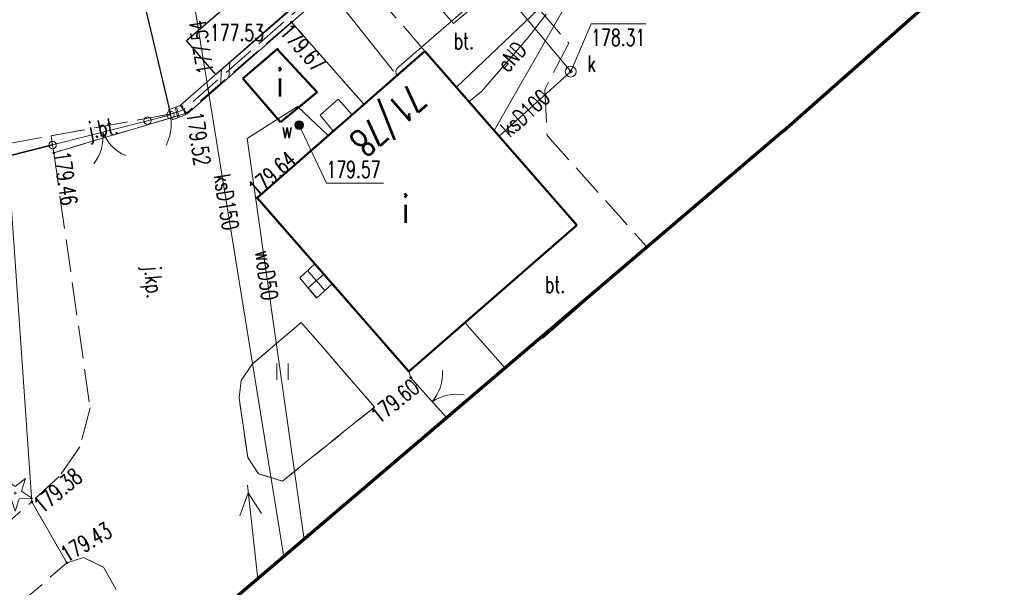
# Model space of a CAD drawing. Header units: metres. Extents: x 7429064 to 7429988, y 5709479 to 5710302.
# Tile 20 of 37: x 7429629 to 7429674, y 5709918 to 5709944. Entities that reach past the tile are written whole.
import ezdxf
from ezdxf.enums import TextEntityAlignment as Align

# ---------------------------------------------------------------- set-up
doc = ezdxf.new("R2010")
doc.units = ezdxf.units.M
doc.header["$MEASUREMENT"] = 0
for name, pattern in [('3_1', [0]), ('3_14', [1, -1]), ('3_BUIB12_02', [0]), ('3_BUIB12_03', [0]), ('3_KTCR01', [1.5, 1, -0.5]), ('3_KTJZ01', [2, 1.5, -0.5]), ('3_KTKR01', [0]), ('3_KTPL01', [2, 1.5, -0.5]), ('3_PTCM', [1.5, 1, -0.5]), ('3_PTTU', [1.5, 1, -0.5]), ('5_1', [0]), ('5_14', [1, -1]), ('5_EGBB01', [0]), ('5_EGBI17', [0]), ('5_EGBS10', [0]), ('5_EGBS10G', [0]), ('7_1', [0]), ('7_SUPE_01', [0]), ('7_SUPK_01', [0]), ('7_SUPT_01', [0]), ('7_SUPW_01', [0])]:
    doc.linetypes.add(name, pattern=pattern)
doc.layers.get('0').update_dxf_attribs({"color": 250, "linetype": 'CONTINUOUS', "lineweight": 100})
for name, color, linetype, lineweight in [('BUIB_L_1', 7, 'CONTINUOUS', 18), ('BUIB_L_10', 7, '3_BUIB12_02', 25), ('EADTD_T_0', 7, 'CONTINUOUS', 25), ('EGBB_E_T_0', 7, 'CONTINUOUS', 25), ('EGBB_L_0', 7, '5_EGBB01', 50), ('EGBB_L_1', 7, '5_EGBB01', 50), ('EGBE_L_3', 7, '5_EGBS10', 18), ('EGBE_L_8', 7, '5_1', 18), ('KTCR_L_0', 7, '3_KTCR01', 18), ('KTJZ_E_T_0', 7, 'CONTINUOUS', 15), ('KTJZ_L_0', 7, '3_KTJZ01', 18), ('KTKR_L_0', 7, '3_KTKR01', 25), ('KTOK_L_1', 7, '3_1', 18), ('KTOK_L_3', 7, '3_1', 18), ('KTOK_L_4', 7, 'CONTINUOUS', 35), ('KTPL_E_T_0', 7, 'CONTINUOUS', 15), ('KTPL_L_0', 7, '3_KTPL01', 18), ('OBOP_T_0', 96, 'CONTINUOUS', 18), ('PTCM_L_0', 7, '3_PTCM', 18), ('PTTU_L_2', 7, '3_PTTU', 18), ('RTPW_T_1', 7, 'CONTINUOUS', 15), ('SUPE_E_T_3', 1, 'CONTINUOUS', 15), ('SUPE_L_3', 1, '7_SUPE_01', 18), ('SUPK_E_T_4', 34, 'CONTINUOUS', 15), ('SUPK_L_4', 34, '7_SUPK_01', 18), ('SUPT_L_0', 30, '7_SUPT_01', 18), ('SUPW_E_T_0', 5, 'CONTINUOUS', 15), ('SUPW_L_0', 5, '7_SUPW_01', 18), ('SUTK_T_0', 7, 'CONTINUOUS', 18), ('SUTW_T_0', 5, 'CONTINUOUS', 18), ('SUUK_E_T_9', 34, 'CONTINUOUS', 15), ('SUUK_T_2', 34, 'CONTINUOUS', 18), ('SUUW_E_T_5', 7, 'CONTINUOUS', 15), ('SUUW_T_7', 7, 'CONTINUOUS', 18), ('zakres', 2, 'CONTINUOUS', 70)]:
    doc.layers.add(name, color=color, linetype=linetype, lineweight=lineweight)
doc.styles.get("Standard").update_dxf_attribs({"font": 'Simplex.SHX', "width": 0.75})

# ---------------------------------------------------------------- blocks, each defined once
blk = doc.blocks.new('3_OBOP01_01')
at = {"linetype": 'Continuous'}
for p, q in [((-0.3012, 0.09375), (-0.4937, 0.6621)), ((-0.4937, 0.6621), (-0.0039, 0.31545)), ((-0.0039, 0.31545), (0.4771, 0.67415)), ((0.4771, 0.67415), (0.2988, 0.1012)), ((-0.78225, -0.26495), (-0.3012, 0.09375)), ((0.2988, 0.1012), (0.7886, -0.24545)), ((-0.18225, -0.2575), (-0.78225, -0.26495)), ((0.01025, -0.82585), (-0.18225, -0.2575)), ((0.1886, -0.2529), (0.01025, -0.82585)), ((0.7886, -0.24545), (0.1886, -0.2529))]:
    blk.add_line(p, q, dxfattribs=at)
blk.add_circle((0, 0), 0.045, dxfattribs=at)
blk = doc.blocks.new('3_PTTU04')
at = {"linetype": 'Continuous'}
for p, q in [((-0.2625, -0.375), (-0.2625, 0.375)), ((0.2625, -0.375), (0.2625, 0.375))]:
    blk.add_line(p, q, dxfattribs=at)
blk = doc.blocks.new('3_RTPW02')
at = {"linetype": 'Continuous'}
blk.add_circle((0, 0), 0.045, dxfattribs=at)
blk = doc.blocks.new('7_SUPS01_05')
at = {"linetype": 'Continuous'}
blk.add_circle((0, 0), 0.0625, dxfattribs=at)
blk = doc.blocks.new('7_SUPS01_08')
at = {"linetype": 'Continuous'}
blk.add_circle((0, 0), 0.0625, dxfattribs=at)
blk = doc.blocks.new('7_SUUS15_05')
at = {"linetype": 'Continuous'}
blk.add_circle((0, 0), 0.25, dxfattribs=at)
blk = doc.blocks.new('7_SUUS25')
at = {"linetype": 'Continuous'}
for radius in [0.2, 0.175, 0.15, 0.125, 0.1, 0.075, 0.05, 0.025, 0.00715]:
    blk.add_circle((0, 0), radius, dxfattribs=at)

msp = doc.modelspace()

# ---------------------------------------------------------------- linework, layer by layer
at = {"layer": 'BUIB_L_1', "linetype": '3_1'}
for p, q in [((7429640.335, 5709943.418), (7429644.125, 5709946.738)), ((7429640.665, 5709943.042), (7429644.455, 5709946.362)), ((7429636.545, 5709940.098), (7429640.335, 5709943.418)), ((7429636.875, 5709939.722), (7429640.665, 5709943.042)), ((7429638.77, 5709941.382), (7429638.819, 5709942.09)), ((7429638.391, 5709941.05), (7429638.44, 5709941.758)), ((7429636.021, 5709939.913), (7429636.621, 5709940.143)), ((7429636.621, 5709940.143), (7429636.799, 5709939.677)), ((7429636.021, 5709939.913), (7429636.199, 5709939.447)), ((7429636.199, 5709939.447), (7429636.799, 5709939.677)), ((7429636.439, 5709939.539), (7429636.321, 5709940.028)), ((7429636.499, 5709939.562), (7429636.381, 5709940.051)), ((7429636.545, 5709940.098), (7429636.875, 5709939.722))]:
    msp.add_line(p, q, dxfattribs=at)
at = {"layer": 'BUIB_L_10', "linetype": '3_BUIB12_03'}
for p, q in [((7429636.84, 5709943.07), (7429641.44, 5709947.06)), ((7429642.8, 5709945.53), (7429638.19, 5709941.52)), ((7429638.19, 5709941.52), (7429636.84, 5709943.07))]:
    msp.add_line(p, q, dxfattribs=at)
at = {"layer": 'EGBB_L_0'}
for p, q in [((7429639.416, 5709941.338), (7429640.993, 5709942.675)), ((7429641.053, 5709942.695), (7429640.993, 5709942.675)), ((7429640.993, 5709942.675), (7429642.809, 5709940.72)), ((7429641.132, 5709939.343), (7429639.416, 5709941.338)), ((7429642.809, 5709940.72), (7429641.132, 5709939.343))]:
    msp.add_line(p, q, dxfattribs=at)
at = {"layer": 'EGBB_L_1'}
for p, q in [((7429640.069, 5709935.886), (7429647.742, 5709942.594)), ((7429647.742, 5709942.594), (7429654.681, 5709934.641)), ((7429647.008, 5709927.942), (7429640.069, 5709935.886))]:
    msp.add_line(p, q, dxfattribs=at)
at = {"layer": 'EGBB_L_1', "linetype": 'Continuous'}
msp.add_line((7429647.008, 5709927.942), (7429654.681, 5709934.641), dxfattribs=at)
at = {"layer": 'EGBE_L_3', "linetype": '5_EGBS10G'}
msp.add_line((7429642.017, 5709932.228), (7429642.708, 5709932.864), dxfattribs=at)
at = {"layer": 'EGBE_L_3', "linetype": '5_1'}
for p, q in [((7429643.167, 5709931.648), (7429642.374, 5709932.556)), ((7429642.8, 5709931.309), (7429642.403, 5709931.764))]:
    msp.add_line(p, q, dxfattribs=at)
at = {"layer": 'EGBE_L_3', "linetype": '5_EGBS10'}
for p, q in [((7429642.708, 5709932.864), (7429643.501, 5709931.956)), ((7429642.789, 5709931.299), (7429642.017, 5709932.228)), ((7429643.501, 5709931.956), (7429642.789, 5709931.299))]:
    msp.add_line(p, q, dxfattribs=at)
at = {"layer": 'EGBE_L_3', "linetype": '5_14'}
msp.add_line((7429642.403, 5709931.764), (7429643.121, 5709932.391), dxfattribs=at)
at = {"layer": 'EGBE_L_8', "linetype": '5_EGBI17'}
for p, q in [((7429642.96, 5709939.67), (7429643.769, 5709940.391)), ((7429643.769, 5709940.391), (7429644.415, 5709939.685)), ((7429644.415, 5709939.685), (7429643.554, 5709938.932)), ((7429643.554, 5709938.932), (7429642.96, 5709939.67))]:
    msp.add_line(p, q, dxfattribs=at)
at = {"layer": 'KTCR_L_0', "linetype": '3_KTCR01'}
for p, q in [((7429596.882, 5709893.236), (7429629.767, 5709921.994)), ((7429629.767, 5709921.994), (7429631.37, 5709919.196)), ((7429631.37, 5709919.196), (7429598.783, 5709891.039))]:
    msp.add_line(p, q, dxfattribs=at)
at = {"layer": 'KTJZ_L_0', "linetype": '3_KTJZ01'}
for p, q in [((7429641.635, 5709943.919), (7429636.839, 5709939.753)), ((7429644.957, 5709940.159), (7429641.635, 5709943.919)), ((7429642.96, 5709939.67), (7429643.769, 5709940.391)), ((7429643.769, 5709940.391), (7429644.415, 5709939.685)), ((7429644.415, 5709939.685), (7429644.957, 5709940.159)), ((7429636.109, 5709939.713), (7429630.651, 5709938.718)), ((7429636.839, 5709939.753), (7429630.771, 5709937.947)), ((7429636.11, 5709939.68), (7429636.109, 5709939.713)), ((7429636.153, 5709939.549), (7429636.11, 5709939.68)), ((7429630.771, 5709937.947), (7429636.153, 5709939.549)), ((7429643.554, 5709938.932), (7429642.96, 5709939.67)), ((7429640.069, 5709935.886), (7429643.554, 5709938.932)), ((7429630.651, 5709938.718), (7429630.72, 5709938.3)), ((7429630.72, 5709938.3), (7429630.771, 5709937.947)), ((7429630.771, 5709937.947), (7429632.433, 5709926.288)), ((7429642.708, 5709932.864), (7429640.069, 5709935.886)), ((7429642.017, 5709932.228), (7429642.708, 5709932.864)), ((7429642.789, 5709931.299), (7429642.017, 5709932.228)), ((7429643.501, 5709931.956), (7429642.789, 5709931.299)), ((7429647.008, 5709927.942), (7429643.501, 5709931.956)), ((7429639.851, 5709928.276), (7429642.09, 5709930.188)), ((7429642.09, 5709930.188), (7429645.434, 5709926.321)), ((7429639.342, 5709927.535), (7429639.851, 5709928.276)), ((7429639.243, 5709926.745), (7429639.342, 5709927.535)), ((7429647.093, 5709927.663), (7429647.008, 5709927.942)), ((7429648.741, 5709925.823), (7429647.093, 5709927.663)), ((7429639.646, 5709924.015), (7429639.243, 5709926.745)), ((7429632.433, 5709926.288), (7429631.965, 5709924.497)), ((7429645.434, 5709926.321), (7429641.227, 5709922.937)), ((7429631.965, 5709924.497), (7429631.026, 5709923.146)), ((7429640.127, 5709923.275), (7429639.646, 5709924.015)), ((7429631.026, 5709923.146), (7429629.767, 5709921.994)), ((7429641.227, 5709922.937), (7429640.127, 5709923.275)), ((7429629.767, 5709921.994), (7429631.37, 5709919.196)), ((7429631.37, 5709919.196), (7429632.13, 5709919.437)), ((7429632.13, 5709919.437), (7429633.051, 5709918.998)), ((7429633.051, 5709918.998), (7429633.622, 5709917.978))]:
    msp.add_line(p, q, dxfattribs=at)
at = {"layer": 'KTKR_L_0', "linetype": '3_KTKR01'}
msp.add_line((7429632.634, 5709954.46), (7429636.109, 5709939.713), dxfattribs=at)
at = {"layer": 'KTOK_L_1'}
for p, q in [((7429635.06, 5709939.41), (7429633.496, 5709939.01)), ((7429633.738, 5709939.072), (7429632.284, 5709938.7)), ((7429632.284, 5709938.7), (7429630.72, 5709938.3)), ((7429647.093, 5709927.663), (7429648.741, 5709925.823))]:
    msp.add_line(p, q, dxfattribs=at)
for centre in [(7429635.06, 5709939.41), (7429630.72, 5709938.3)]:
    msp.add_circle(centre, 0.17, dxfattribs=at)
for centre, start, end in [((7429631.024, 5709938.663), 322.3276, 6.402), ((7429634.862, 5709939.645), 202.2909, 246.3653), ((7429646.548, 5709927.857), 319.7947, 3.8691), ((7429649.191, 5709924.906), 79.8314, 123.9058)]:
    msp.add_arc(centre, 2, start, end, dxfattribs=at)
at = {"layer": 'KTOK_L_3'}
for p, q in [((7429636.11, 5709939.68), (7429635.585, 5709939.545)), ((7429636.11, 5709939.68), (7429636.121, 5709939.58)), ((7429635.585, 5709939.545), (7429635.06, 5709939.41)), ((7429636.121, 5709939.58), (7429636.132, 5709939.479)), ((7429636.132, 5709939.479), (7429636.14, 5709939.388)), ((7429636.14, 5709939.388), (7429636.137, 5709939.284)), ((7429636.137, 5709939.284), (7429636.139, 5709939.192)), ((7429636.093, 5709938.819), (7429636.073, 5709938.721)), ((7429636.115, 5709938.907), (7429636.093, 5709938.819)), ((7429636.12, 5709939.001), (7429636.115, 5709938.907)), ((7429636.133, 5709939.097), (7429636.12, 5709939.001)), ((7429636.139, 5709939.192), (7429636.133, 5709939.097)), ((7429635.963, 5709938.393), (7429635.925, 5709938.311)), ((7429635.995, 5709938.473), (7429635.963, 5709938.393)), ((7429636.026, 5709938.554), (7429635.995, 5709938.473)), ((7429636.049, 5709938.642), (7429636.026, 5709938.554)), ((7429636.073, 5709938.721), (7429636.049, 5709938.642)), ((7429635.925, 5709938.311), (7429635.909, 5709938.286))]:
    msp.add_line(p, q, dxfattribs=at)
for centre in [(7429636.11, 5709939.68), (7429635.06, 5709939.41)]:
    msp.add_circle(centre, 0.17, dxfattribs=at)
at = {"layer": 'KTOK_L_4'}
for p, q in [((7429644.957, 5709940.159), (7429641.635, 5709943.919)), ((7429628.67, 5709937.79), (7429630.72, 5709938.3))]:
    msp.add_line(p, q, dxfattribs=at)
at = {"layer": 'KTPL_L_0', "linetype": '3_KTPL01'}
for p, q in [((7429636.109, 5709939.713), (7429632.634, 5709954.46)), ((7429645.676, 5709947.721), (7429649.043, 5709943.857)), ((7429644.29, 5709946.55), (7429636.71, 5709939.91)), ((7429647.742, 5709942.594), (7429644.29, 5709946.55)), ((7429649.043, 5709943.857), (7429651.643, 5709946.008)), ((7429651.643, 5709946.008), (7429654.317, 5709942.95)), ((7429654.317, 5709942.95), (7429653.22, 5709940.829)), ((7429654.681, 5709934.641), (7429647.742, 5709942.594)), ((7429653.22, 5709940.829), (7429653.327, 5709938.74)), ((7429630.651, 5709938.718), (7429636.109, 5709939.713)), ((7429636.71, 5709939.91), (7429636.109, 5709939.713)), ((7429628.74, 5709938.37), (7429630.651, 5709938.718)), ((7429653.327, 5709938.74), (7429657.879, 5709933.659)), ((7429649.571, 5709930.18), (7429654.681, 5709934.641)), ((7429657.879, 5709933.659), (7429656.674, 5709932.562))]:
    msp.add_line(p, q, dxfattribs=at)
at = {"layer": 'KTPL_L_0', "linetype": '3_14'}
for p, q in [((7429656.674, 5709932.562), (7429653.118, 5709929.453)), ((7429651.418, 5709928.102), (7429649.571, 5709930.18))]:
    msp.add_line(p, q, dxfattribs=at)
at = {"layer": 'PTCM_L_0', "linetype": '3_14'}
msp.add_line((7429629.767, 5709921.994), (7429628.67, 5709937.79), dxfattribs=at)
at = {"layer": 'PTCM_L_0', "linetype": '3_PTCM'}
for p, q in [((7429596.882, 5709893.236), (7429629.767, 5709921.994)), ((7429631.37, 5709919.196), (7429632.13, 5709919.437)), ((7429632.13, 5709919.437), (7429633.051, 5709918.998)), ((7429631.37, 5709919.196), (7429598.783, 5709891.039)), ((7429633.051, 5709918.998), (7429633.622, 5709917.978))]:
    msp.add_line(p, q, dxfattribs=at)
at = {"layer": 'PTTU_L_2', "linetype": '3_PTTU'}
for p, q in [((7429639.851, 5709928.276), (7429642.09, 5709930.188)), ((7429642.09, 5709930.188), (7429645.434, 5709926.321)), ((7429639.342, 5709927.535), (7429639.851, 5709928.276)), ((7429639.243, 5709926.745), (7429639.342, 5709927.535)), ((7429639.646, 5709924.015), (7429639.243, 5709926.745)), ((7429645.434, 5709926.321), (7429641.227, 5709922.937)), ((7429640.127, 5709923.275), (7429639.646, 5709924.015)), ((7429641.227, 5709922.937), (7429640.127, 5709923.275))]:
    msp.add_line(p, q, dxfattribs=at)
at = {"layer": 'SUPE_L_3', "linetype": '7_SUPE_01'}
for p, q in [((7429646.307, 5709941.671), (7429643.2, 5709945.588)), ((7429652.47, 5709943.21), (7429653.29, 5709944.28)), ((7429650.33, 5709940.75), (7429652.47, 5709943.21)), ((7429649.759, 5709940.283), (7429650.33, 5709940.75)), ((7429640.098, 5709918.46), (7429639.626, 5709922.749)), ((7429639.277, 5709921.352), (7429639.664, 5709922.401)), ((7429640.271, 5709921.461), (7429639.664, 5709922.401))]:
    msp.add_line(p, q, dxfattribs=at)
at = {"layer": 'SUPK_L_4', "linetype": '7_SUPK_01'}
for p, q in [((7429654.409, 5709941.654), (7429645.513, 5709952.343)), ((7429656.643, 5709949.009), (7429650.91, 5709938.964)), ((7429637.23, 5709944.59), (7429641.291, 5709919.477)), ((7429651.142, 5709938.697), (7429654.409, 5709941.654))]:
    msp.add_line(p, q, dxfattribs=at)
at = {"layer": 'SUPK_L_4', "linetype": '7_1'}
for p, q in [((7429654.409, 5709941.654), (7429645.513, 5709952.343)), ((7429656.643, 5709949.009), (7429650.91, 5709938.964)), ((7429641.291, 5709919.477), (7429637.23, 5709944.59)), ((7429651.142, 5709938.697), (7429654.409, 5709941.654))]:
    msp.add_line(p, q, dxfattribs=at)
at = {"layer": 'SUPT_L_0', "linetype": '7_SUPT_01'}
msp.add_line((7429651.52, 5709946.19), (7429646.46, 5709941.8), dxfattribs=at)
msp.add_arc((7429646.675, 5709941.653), 0.26, 145.6087, 219.9294, dxfattribs=at)
at = {"layer": 'SUPW_L_0', "linetype": '7_SUPW_01'}
for p, q in [((7429652.918, 5709944.5), (7429649.185, 5709940.941)), ((7429641.91, 5709940.055), (7429639.614, 5709938.6)), ((7429643.321, 5709938.729), (7429641.91, 5709940.055)), ((7429639.614, 5709938.6), (7429642.226, 5709920.273))]:
    msp.add_line(p, q, dxfattribs=at)
at = {"layer": 'SUPW_L_0', "linetype": '7_1'}
for p, q in [((7429652.918, 5709944.5), (7429649.185, 5709940.941)), ((7429641.91, 5709940.055), (7429639.614, 5709938.6)), ((7429643.321, 5709938.729), (7429641.91, 5709940.055)), ((7429639.614, 5709938.6), (7429642.226, 5709920.273))]:
    msp.add_line(p, q, dxfattribs=at)
at = {"layer": 'SUTK_T_0', "linetype": 'Continuous'}
for p, q in [((7429654.409, 5709941.654), (7429655.347, 5709943.838)), ((7429655.347, 5709943.838), (7429657.844, 5709943.838))]:
    msp.add_line(p, q, dxfattribs=at)
at = {"layer": 'SUTW_T_0', "linetype": 'Continuous'}
for p, q in [((7429641.989, 5709939.21), (7429643.242, 5709936.555)), ((7429643.242, 5709936.555), (7429645.847, 5709936.555))]:
    msp.add_line(p, q, dxfattribs=at)
at = {"layer": 'zakres', "linetype": 'Continuous', "lineweight": 70, "flags": 128}
for points in [[(7429664.145, 5709938.943), (7429852.365, 5710105.124), (7429894.812, 5710142.052)], [(7429664.145, 5709938.943), (7429404.226, 5709717.554)]]:
    msp.add_lwpolyline(points, dxfattribs=at)

# ---------------------------------------------------------------- block references
at = {"layer": 'OBOP_T_0'}
msp.add_blockref('3_OBOP01_01', (7429629.005, 5709922.38), dxfattribs=at)
at = {"layer": 'PTTU_L_2'}
msp.add_blockref('3_PTTU04', (7429641.227, 5709927.937), dxfattribs=at)
at = {"layer": 'RTPW_T_1'}
for p in [(7429641.635, 5709943.919), (7429636.839, 5709939.753), (7429630.771, 5709937.947), (7429640.069, 5709935.886), (7429647.093, 5709927.663), (7429629.767, 5709921.994), (7429631.37, 5709919.196)]:
    msp.add_blockref('3_RTPW02', p, dxfattribs=at)
at = {"layer": 'SUTK_T_0'}
msp.add_blockref('7_SUPS01_05', (7429654.409, 5709941.654), dxfattribs=at)
at = {"layer": 'SUTW_T_0'}
msp.add_blockref('7_SUPS01_08', (7429641.989, 5709939.21), dxfattribs=at)
at = {"layer": 'SUUK_T_2'}
msp.add_blockref('7_SUUS15_05', (7429654.409, 5709941.654), dxfattribs=at)
at = {"layer": 'SUUW_T_7'}
msp.add_blockref('7_SUUS25', (7429641.989, 5709939.21), dxfattribs=at)

# ---------------------------------------------------------------- texts
at = {"layer": 'EADTD_T_0', "width": 0.7}
msp.add_text('71/78', height=1.25, rotation=221.2447, dxfattribs=at).set_placement((7429645.646, 5709939.881), align=Align.CENTER)
at = {"layer": 'EGBB_E_T_0', "width": 0.7}
for p in [(7429641.112, 5709941.168), (7429646.86, 5709935.393), (7429646.86, 5709935.393)]:
    msp.add_text('i', height=1.25, dxfattribs=at).set_placement(p, align=Align.MIDDLE)
at = {"layer": 'KTJZ_E_T_0', "width": 0.7}
for s, rotation, p in [('j.bt.', 10.758, (7429633.044, 5709938.974)), ('j.kp.', 274.989, (7429635.242, 5709932.031))]:
    msp.add_text(s, height=0.75, rotation=rotation, dxfattribs=at).set_placement(p, align=Align.MIDDLE)
at = {"layer": 'KTPL_E_T_0', "width": 0.7}
for p in [(7429649.526, 5709943.057), (7429653.696, 5709931.924)]:
    msp.add_text('bt.', height=0.75, dxfattribs=at).set_placement(p, align=Align.MIDDLE)
at = {"layer": 'RTPW_T_1', "width": 0.7}
for s, rotation, p in [('179.67', 311.4678, (7429641.635, 5709943.919)), ('179.38', 39.9583, (7429629.767, 5709921.994))]:
    msp.add_text(s, height=0.75, rotation=rotation, dxfattribs=at).set_placement(p, align=Align.TOP_LEFT)
for s, rotation, p in [('179.52', 278.6219, (7429636.839, 5709939.753)), ('179.46', 278.1142, (7429630.771, 5709937.947)), ('179.64', 41.1616, (7429640.069, 5709935.886)), ('179.43', 30.1986, (7429631.37, 5709919.196))]:
    msp.add_text(s, height=0.75, rotation=rotation, dxfattribs=at).set_placement(p)
msp.add_text('179.60', height=0.75, rotation=38.9503, dxfattribs=at).set_placement((7429647.093, 5709927.663), align=Align.TOP_RIGHT)
at = {"layer": 'SUPE_E_T_3', "width": 0.7}
msp.add_text('eND', height=0.75, rotation=48.9794, dxfattribs=at).set_placement((7429651.71, 5709942.337), align=Align.MIDDLE)
at = {"layer": 'SUPK_E_T_4', "width": 0.7}
for s, rotation, p in [('ksD100', 42.1553, (7429652.322, 5709939.765)), ('ksD150', 279.1863, (7429638.669, 5709935.692))]:
    msp.add_text(s, height=0.75, rotation=rotation, dxfattribs=at).set_placement(p, align=Align.MIDDLE)
at = {"layer": 'SUPW_E_T_0', "width": 0.7}
msp.add_text('woD50', height=0.75, rotation=278.112, dxfattribs=at).set_placement((7429640.505, 5709932.349), align=Align.MIDDLE)
at = {"layer": 'SUTK_T_0', "width": 0.7}
msp.add_text('177.54', height=0.75, rotation=99.1863, dxfattribs=at).set_placement((7429637.327, 5709943.99), align=Align.MIDDLE_RIGHT)
for s, p in [('177.53', (7429637.911, 5709943.809)), ('178.31', (7429655.347, 5709943.588))]:
    msp.add_text(s, height=0.75, dxfattribs=at).set_placement(p, align=Align.TOP_LEFT)
at = {"layer": 'SUTW_T_0', "width": 0.7}
msp.add_text('179.57', height=0.75, dxfattribs=at).set_placement((7429643.242, 5709936.805))
at = {"layer": 'SUUK_E_T_9', "width": 0.7}
msp.add_text('k', height=0.75, dxfattribs=at).set_placement((7429655.176, 5709941.648))
at = {"layer": 'SUUW_E_T_5', "width": 0.7}
msp.add_text('w', height=0.75, dxfattribs=at).set_placement((7429641.199, 5709938.605))

doc.saveas('drawing.dxf')
